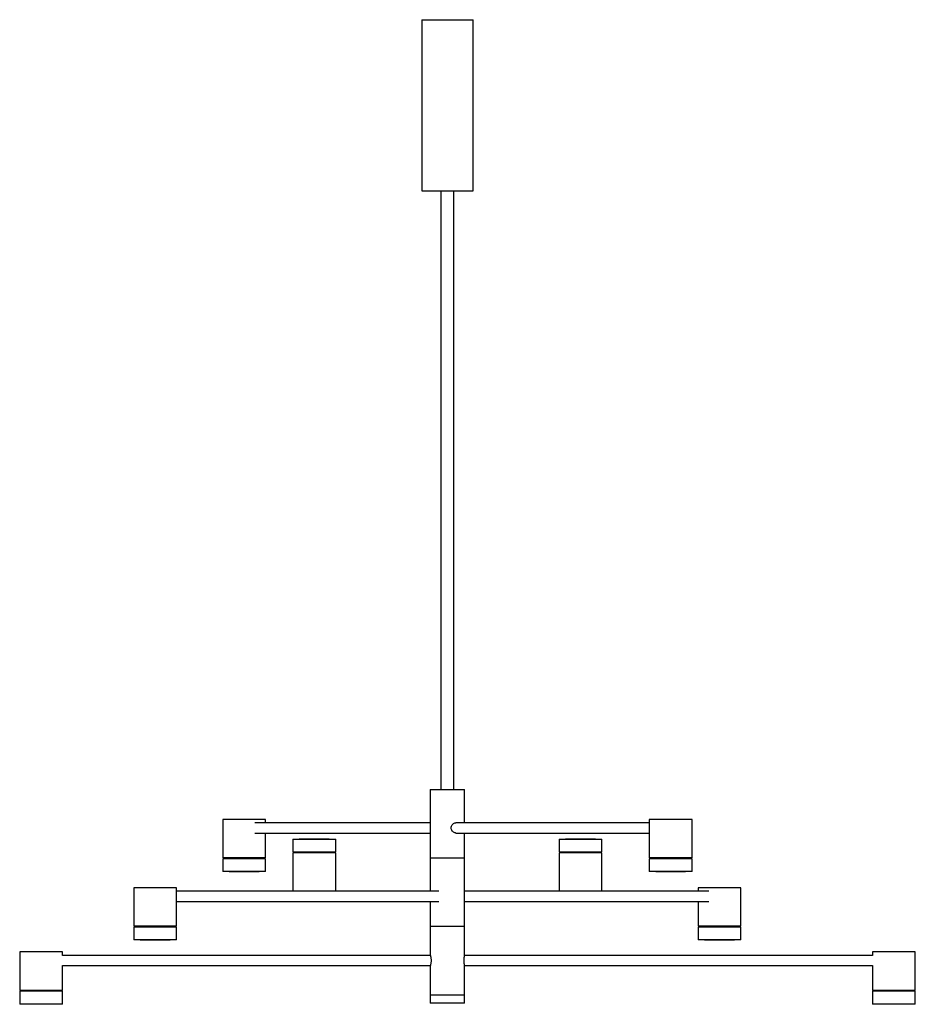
# Paper-space layout '_Posterior' of a CAD drawing. Header units: millimetres. Extents: x -500 to 547, y -11 to 1140.
import ezdxf

# ---------------------------------------------------------------- set-up
doc = ezdxf.new("R2010")
doc.units = ezdxf.units.MM

psp = doc.layouts.new('_Posterior')

# ---------------------------------------------------------------- linework, layer by layer
at = {"color": 7, "linetype": 'Continuous', "lineweight": 25}
for p, q in [((-30, 1140), (-30, 940)), ((-30, 1140), (30, 1140)), ((30, 940), (30, 1140)), ((-30, 940), (30, 940)), ((-7.5, 940), (-7.5, 240)), ((7.5, 240), (7.5, 940)), ((-20, 240), (-20, 121)), ((-20, 240), (20, 240)), ((20, 201), (20, 240)), ((-262.5, 205), (-262.5, 160)), ((-212.5, 205), (-262.5, 205)), ((-20, 201), (-225, 201)), ((-212.5, 201), (-212.5, 205)), ((236, 201), (10, 201)), ((236, 205), (236, 160)), ((286, 205), (236, 205)), ((286, 160), (286, 205)), ((-225, 189), (-20, 189)), ((-212.5, 160), (-212.5, 189)), ((10, 189), (236, 189)), ((20, 46), (20, 189)), ((-180.6, 182), (-180.6, 167)), ((-180.6, 182), (-130.6, 182)), ((-173.1, 182.2), (-173.1, 182)), ((-173.1, 182.2), (-138.1, 182.2)), ((-138.1, 182), (-138.1, 182.2)), ((-130.6, 167), (-130.6, 182)), ((130.6, 182), (130.6, 167)), ((130.6, 182), (180.6, 182)), ((138.1, 182.2), (138.1, 182)), ((138.1, 182.2), (173.1, 182.2)), ((173.1, 182), (173.1, 182.2)), ((180.6, 167), (180.6, 182)), ((-180.6, 167), (-130.6, 167)), ((-180.6, 166), (-180.6, 121)), ((-130.6, 166), (-180.6, 166)), ((-179.6, 167), (-179.6, 166)), ((-131.6, 166), (-131.6, 167)), ((-130.6, 121), (-130.6, 166)), ((130.6, 167), (180.6, 167)), ((130.6, 166), (130.6, 121)), ((180.6, 166), (130.6, 166)), ((131.6, 167), (131.6, 166)), ((179.6, 166), (179.6, 167)), ((180.6, 121), (180.6, 166)), ((-212.5, 160), (-262.5, 160)), ((-262.5, 159), (-262.5, 144)), ((-212.5, 159), (-262.5, 159)), ((-261.5, 160), (-261.5, 159)), ((-213.5, 159), (-213.5, 160)), ((-212.5, 144), (-212.5, 159)), ((-20, 160), (20, 160)), ((286, 160), (236, 160)), ((236, 159), (236, 144)), ((286, 159), (236, 159)), ((238, 160), (238, 159)), ((284, 159), (284, 160)), ((286, 144), (286, 159)), ((-212.5, 144), (-262.5, 144)), ((-255, 144), (-255, 143.8)), ((-220, 143.8), (-255, 143.8)), ((-220, 143.8), (-220, 144)), ((286, 144), (236, 144)), ((243.5, 144), (243.5, 143.8)), ((278.5, 143.8), (243.5, 143.8)), ((278.5, 143.8), (278.5, 144)), ((-366.6, 125), (-366.6, 80)), ((-316.6, 125), (-366.6, 125)), ((-316.6, 80), (-316.6, 125)), ((-10, 121), (-316.6, 121)), ((305.6, 121), (20, 121)), ((293.1, 125), (293.1, 121)), ((343.1, 125), (293.1, 125)), ((343.1, 80), (343.1, 125)), ((-316.6, 109), (-10, 109)), ((-20, 109), (-20, 46)), ((20, 109), (305.6, 109)), ((293.1, 109), (293.1, 80)), ((-316.6, 80), (-366.6, 80)), ((-366.6, 79), (-366.6, 64)), ((-316.6, 79), (-366.6, 79)), ((-365.6, 80), (-365.6, 79)), ((-317.6, 79), (-317.6, 80)), ((-316.6, 64), (-316.6, 79)), ((-20, 80), (20, 80)), ((343.1, 80), (293.1, 80)), ((293.1, 79), (293.1, 64)), ((343.1, 79), (293.1, 79)), ((294.1, 80), (294.1, 79)), ((342.1, 79), (342.1, 80)), ((343.1, 64), (343.1, 79)), ((-316.6, 64), (-366.6, 64)), ((-359.1, 64), (-359.1, 63.7)), ((-324.1, 63.7), (-359.1, 63.7)), ((-324.1, 63.7), (-324.1, 64)), ((343.1, 64), (293.1, 64)), ((300.6, 64), (300.6, 63.7)), ((335.6, 63.7), (300.6, 63.7)), ((335.6, 63.7), (335.6, 64)), ((-500, 50), (-500, 5)), ((-450, 50), (-500, 50)), ((-450, 46), (-450, 50)), ((497, 50), (497, 46)), ((547, 50), (497, 50)), ((547, 5), (547, 50)), ((-20, 46), (-450, 46)), ((497, 46), (20, 46)), ((-450, 34), (-20, 34)), ((-450, 5), (-450, 34)), ((-20, 34.1), (-20, -10)), ((20, -10), (20, 34.1)), ((20, 34), (497, 34)), ((497, 34), (497, 5)), ((-450, 5), (-500, 5)), ((-500, 4), (-500, -11)), ((-450, 4), (-500, 4)), ((-499, 5), (-499, 4)), ((-451, 4), (-451, 5)), ((-450, -11), (-450, 4)), ((-20, 0), (20, 0)), ((547, 5), (497, 5)), ((497, 4), (497, -11)), ((547, 4), (497, 4)), ((498, 5), (498, 4)), ((546, 4), (546, 5)), ((547, -11), (547, 4)), ((-450, -11), (-500, -11)), ((-492.5, -11), (-492.5, -11.2)), ((-457.5, -11.2), (-492.5, -11.2)), ((-457.5, -11.2), (-457.5, -11)), ((20, -10), (-20, -10)), ((547, -11), (497, -11)), ((504.5, -11), (504.5, -11.2)), ((539.5, -11.2), (504.5, -11.2)), ((539.5, -11.2), (539.5, -11))]:
    psp.add_line(p, q, dxfattribs=at)
psp.add_arc((39.5, 40), 20.4, 162.9095, 196.8579, dxfattribs=at)
for points, knots in [([(4.3, 195), (4.4, 195.7), (4.5, 197), (5.5, 198.7), (7, 200.1), (8.6, 200.9), (9.6, 200.9), (10, 200.9)], [0, 0, 0, 0, 0.208088, 0.415942, 0.629773, 0.847936, 1, 1, 1, 1]), ([(10, 189), (9.5, 189.1), (8.5, 189.1), (6.9, 190), (5.5, 191.3), (4.5, 193.1), (4.4, 194.4), (4.3, 195)], [0, 0, 0, 0, 0.170218, 0.375471, 0.587335, 0.805414, 1, 1, 1, 1]), ([(-20, 46), (-20, 45.9), (-19.9, 45.8), (-19.7, 44.8), (-19.3, 43.4), (-19.1, 41.5), (-19.1, 39.4), (-19.2, 37.5), (-19.5, 35.8), (-19.8, 34.6), (-20, 34), (-20, 34.1), (-20, 34.1)], [0, 0, 0, 0, 0.104171, 0.20824, 0.315012, 0.424139, 0.530179, 0.632423, 0.736104, 0.844106, 0.952783, 1, 1, 1, 1])]:
    psp.add_open_spline(points, degree=3, knots=knots, dxfattribs=at)

doc.saveas('drawing.dxf')
